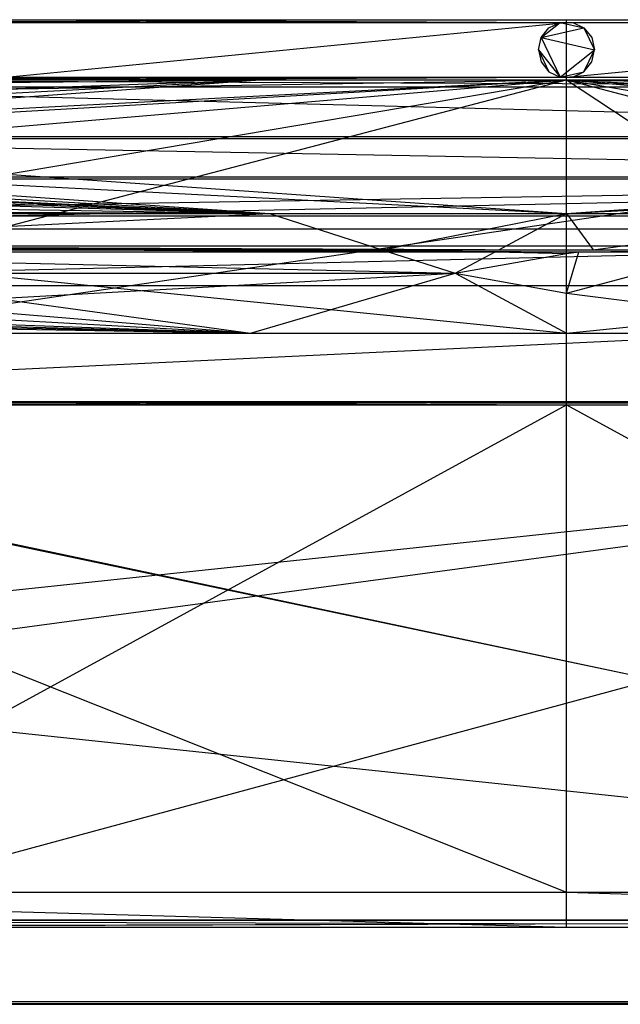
# Model space of a CAD drawing. Header units: inches. Extents: x -36.3 to 36.3, y -10.6 to 17.1.
# Tile 5 of 10: x -15.4 to 1.5, y -10.6 to 17.1. Entities that reach past the tile are written whole.
import ezdxf

# ---------------------------------------------------------------- set-up
doc = ezdxf.new("R2010")
doc.units = ezdxf.units.IN
doc.layers.get('0').update_dxf_attribs({"true_color": 0xc2ced6})

msp = doc.modelspace()

# ---------------------------------------------------------------- linework, layer by layer
at = {"color": 8, "true_color": 0x8c8177}
for p, q in [((-23.599, 17.024), (0, 16.998)), ((-23.573, 17.051), (0, 17.077)), ((-23.573, 17.051), (0, 16.998)), ((-15.751, 17.077), (0, 16.998)), ((-15.751, 17.077), (0, 17.077)), ((-15.751, 15.463), (0, 16.998)), ((-15.751, 16.998), (0, 16.998)), ((0, 16.998), (0, 17.077)), ((0, 17.077), (0, 17.077)), ((0, 17.077), (15.751, 16.998)), ((0, 17.077), (15.751, 17.077)), ((0, 17.077), (23.573, 17.051)), ((0, 17.077), (23.599, 17.024)), ((0, 16.998), (23.599, 17.024)), ((0, 15.463), (0, 16.998)), ((0, 15.463), (15.751, 16.998)), ((0, 16.998), (15.751, 16.998)), ((-34.642, 6.329), (0.003, 15.384)), ((-34.007, 9.662), (0.003, 15.384)), ((-32.102, 12.657), (-0.002, 15.384)), ((-30.998, 13.591), (-0.002, 15.384)), ((-30.716, 13.789), (-8.608, 15.384)), ((-30.716, 13.789), (-0.002, 15.384)), ((-29.94, 14.26), (-8.608, 15.384)), ((-29.124, 14.656), (-8.608, 15.384)), ((-28.437, 14.918), (-0.002, 15.384)), ((-27.395, 15.199), (-8.608, 15.384)), ((-25.617, 15.384), (25.564, 15.187)), ((-25.617, 15.384), (25.564, 15.384)), ((-25.028, 15.385), (-8.608, 15.384)), ((-25.004, 15.386), (-8.618, 15.384)), ((-25.004, 15.386), (-8.608, 15.384)), ((-24.98, 15.387), (-8.618, 15.384)), ((-24.98, 15.387), (-0.002, 15.384)), ((-23.619, 15.384), (0.003, 15.384)), ((-23.599, 15.436), (0, 15.463)), ((-23.573, 15.41), (0, 15.463)), ((-23.573, 15.41), (0, 15.384)), ((-15.751, 15.384), (0, 15.463)), ((-15.751, 15.463), (0, 15.463)), ((-15.751, 15.384), (0, 15.384)), ((-8.618, 15.384), (-8.608, 15.384)), ((-8.618, 15.384), (-3.135, 15.384)), ((-8.618, 15.384), (-0.002, 15.384)), ((-8.608, 15.384), (-3.135, 15.384)), ((-8.608, 15.384), (-0.002, 15.384)), ((-3.135, 15.384), (-0.002, 15.384)), ((-0.002, 15.384), (24.976, 15.387)), ((-0.002, 15.384), (-0.002, 15.384)), ((-0.002, 15.384), (8.604, 15.384)), ((-0.002, 15.384), (28.433, 14.918)), ((-0.002, 15.384), (30.712, 13.789)), ((-0.002, 15.384), (30.994, 13.591)), ((-0.002, 15.384), (32.098, 12.657)), ((0, 15.384), (0, 15.463)), ((0, 15.463), (15.751, 15.384)), ((0, 15.463), (15.751, 15.463)), ((0, 15.463), (23.599, 15.436)), ((0, 15.384), (23.599, 15.436)), ((0, 15.384), (23.573, 15.41)), ((0, 15.384), (0, 15.384)), ((0, 15.384), (15.751, 15.384)), ((0.003, -7.451), (0.003, 15.384)), ((0.003, 15.384), (0.003, 15.384)), ((0.003, 15.384), (23.625, 15.384)), ((0.003, 15.384), (34.013, 9.662)), ((0.003, 15.384), (34.649, -7.451)), ((0.003, 15.384), (34.649, 6.329)), ((-34.475, 6.329), (25.564, 15.187)), ((-25.617, 15.187), (25.564, 15.187)), ((-25.617, 15.187), (30.422, 13.736)), ((-30.716, 13.789), (-0.002, 11.63)), ((-30.716, 13.789), (30.712, 13.789)), ((-30.475, 13.736), (30.422, 13.736)), ((-30.475, 13.736), (31.822, 12.599)), ((-0.002, 11.63), (30.712, 13.789)), ((-31.444, 13.248), (-8.349, 11.63)), ((-31.444, 13.248), (-0.002, 11.63)), ((-0.002, 11.63), (31.44, 13.248)), ((-31.788, 12.953), (-8.349, 11.63)), ((-33.053, 11.568), (32.098, 12.657)), ((-33.015, 11.201), (31.822, 12.599)), ((-32.223, 12.502), (-8.349, 11.63)), ((-32.119, 12.641), (-8.349, 11.63)), ((-32.102, 12.657), (32.098, 12.657)), ((-32.033, 12.726), (-8.349, 11.63)), ((-31.874, 12.599), (31.822, 12.599)), ((-32.282, 12.339), (-8.349, 11.63)), ((-32.25, 11.997), (-8.349, 11.63)), ((-32.033, 11.731), (-8.349, 11.63)), ((-31.551, 11.627), (-8.349, 11.63)), ((-28.907, 10.608), (-8.349, 11.63)), ((-8.349, 11.63), (-5.186, 10.61)), ((-8.349, 11.63), (-0.002, 11.63)), ((-5.186, 10.61), (-0.002, 11.63)), ((-1.902, 10.61), (-0.002, 11.63)), ((-0.002, 10.61), (-0.002, 11.63)), ((-0.002, 11.63), (0.751, 10.61)), ((-0.002, 11.63), (8.345, 11.63)), ((0.751, 10.61), (8.345, 11.63)), ((-33.053, 11.568), (-8.887, 8.267)), ((-33.053, 11.568), (-0.002, 8.267)), ((-33.053, 11.568), (33.049, 11.568)), ((-0.002, 8.267), (33.049, 11.568)), ((-33.849, 9.601), (32.962, 11.201)), ((-33.015, 11.201), (32.962, 11.201)), ((-28.907, 10.72), (-5.186, 10.61)), ((-28.907, 10.72), (-5.016, 10.555)), ((-28.907, 10.72), (-2.005, 10.556)), ((-28.907, 10.72), (-1.902, 10.61)), ((-28.907, 10.72), (-0.002, 10.556)), ((-28.907, 10.72), (-0.002, 10.61)), ((-28.907, 10.72), (0.342, 10.556)), ((-28.907, 10.72), (29.591, 10.72)), ((-28.907, 10.608), (-5.186, 10.61)), ((-28.907, 10.553), (-5.016, 10.555)), ((-28.907, 10.553), (-3.135, 9.949)), ((-5.186, 10.61), (-1.902, 10.61)), ((-5.016, 10.555), (-2.005, 10.556)), ((-5.016, 10.555), (-3.135, 9.949)), ((-3.135, 9.949), (-2.005, 10.556)), ((-2.005, 10.556), (-0.002, 10.509)), ((-2.005, 10.556), (-0.002, 10.556)), ((-1.902, 10.61), (-0.002, 10.61)), ((-0.002, 10.61), (29.591, 10.72)), ((-0.002, 10.61), (0.751, 10.61)), ((-0.002, 9.388), (0.342, 10.556)), ((-0.002, 10.509), (-0.002, 10.556)), ((-0.002, 10.509), (0.342, 10.556)), ((-0.002, 10.556), (0.342, 10.556)), ((-0.002, 9.388), (4.344, 10.555)), ((0.342, 10.556), (29.591, 10.72)), ((0.342, 10.556), (4.344, 10.555)), ((0.751, 10.61), (29.591, 10.72)), ((0.751, 10.61), (4.548, 10.61)), ((-33.807, 10.334), (-8.887, 8.267)), ((-3.135, 9.949), (-0.002, 10.509)), ((-0.002, 9.388), (-0.002, 10.509)), ((-33.545, 8.266), (-3.135, 9.949)), ((-32.548, 9.946), (-3.135, 9.949)), ((-8.887, 8.267), (-3.135, 9.949)), ((-3.135, 9.949), (-0.002, 8.267)), ((-3.135, 9.949), (-0.002, 9.388)), ((-34.475, 6.339), (33.796, 9.601)), ((-34.086, 9.666), (-8.887, 8.267)), ((-33.849, 9.601), (33.796, 9.601)), ((-34.238, 9.149), (-8.887, 8.267)), ((-0.002, 8.267), (-0.002, 9.388)), ((-0.002, 9.388), (8.883, 8.267)), ((-34.276, 8.969), (-8.887, 8.267)), ((-34.287, 8.84), (-8.887, 8.267)), ((-34.269, 8.711), (-8.887, 8.267)), ((-33.545, 8.266), (-8.887, 8.267)), ((-8.887, 8.267), (-0.002, 8.267)), ((-0.002, 8.267), (8.883, 8.267)), ((-34.642, 6.329), (0.003, -7.451)), ((-34.642, 6.329), (34.649, -8.238)), ((-34.642, 6.329), (34.649, 6.329)), ((-34.475, 6.339), (34.422, 6.344)), ((-34.475, 6.339), (34.423, -8.228)), ((-34.475, -0.955), (34.423, 6.329)), ((-34.475, 6.329), (34.423, 6.329)), ((-31.027, -10.522), (31.027, 6.25)), ((-31.027, -2.136), (31.027, 6.25)), ((-31.027, 6.25), (31.027, 6.25)), ((-30.712, 6.329), (0, 6.25)), ((-30.712, -10.522), (0, 6.25)), ((-30.712, 6.25), (0, 6.25)), ((-15.751, 6.329), (0, 6.25)), ((-15.751, 6.329), (30.712, 6.329)), ((-15.751, 6.329), (31.027, 6.25)), ((-15.751, 6.329), (31.027, 6.329)), ((0, 6.25), (30.712, 6.329)), ((0, 6.25), (30.712, -10.522)), ((0, 6.25), (30.712, 6.25)), ((-34.475, -0.955), (34.423, -8.238)), ((-34.642, -7.451), (0.003, -8.435)), ((-34.642, -7.451), (0.003, -7.451)), ((0.003, -8.435), (0.003, -7.451)), ((0.003, -7.451), (0.003, -7.451)), ((0.003, -7.451), (34.649, -8.435)), ((0.003, -7.451), (34.649, -7.451)), ((-34.642, -8.435), (34.649, -8.238)), ((-34.642, -8.238), (34.649, -8.238)), ((-34.475, -8.435), (34.423, -8.228)), ((-34.475, -8.228), (34.423, -8.228)), ((-34.475, -8.238), (34.423, -8.435)), ((-34.475, -8.238), (34.423, -8.238)), ((-34.642, -8.435), (0.003, -8.435)), ((-34.642, -8.435), (34.649, -8.435)), ((-34.475, -8.435), (34.423, -8.435)), ((0.003, -8.435), (34.649, -8.435)), ((-31.027, -10.6), (31.027, -10.522)), ((-31.027, -10.522), (31.027, -10.522)), ((-31.027, -10.6), (30.712, -10.6)), ((-31.027, -10.6), (31.027, -10.6)), ((-30.712, -10.6), (30.712, -10.522)), ((-30.712, -10.522), (30.712, -10.522)), ((-30.712, -10.6), (30.712, -10.6))]:
    msp.add_line(p, q, dxfattribs=at)
at = {"color": 47, "true_color": 0x83714f}
for p, q in [((-0.711, 16.572), (-0.177, 16.998)), ((-0.493, 16.846), (-0.177, 16.998)), ((-0.177, 16.998), (-0.177, 16.998)), ((-0.177, 16.998), (0.173, 16.998)), ((-0.177, 16.998), (0.489, 16.846)), ((0.173, 16.998), (0.173, 16.998)), ((0.173, 16.998), (0.489, 16.846)), ((-0.711, 16.572), (-0.493, 16.846)), ((-0.711, 16.572), (0.489, 16.846)), ((-0.493, 16.846), (-0.493, 16.846)), ((0.489, 16.846), (0.489, 16.846)), ((0.489, 16.846), (0.707, 16.572)), ((0.489, 16.846), (0.785, 16.23)), ((-0.789, 16.23), (-0.711, 16.572)), ((-0.711, 16.572), (-0.711, 16.572)), ((-0.711, 16.572), (-0.177, 15.463)), ((-0.711, 16.572), (0.785, 16.23)), ((0.707, 16.572), (0.707, 16.572)), ((0.707, 16.572), (0.785, 16.23)), ((-0.789, 16.23), (-0.789, 16.23)), ((-0.789, 16.23), (-0.711, 15.889)), ((-0.789, 16.23), (-0.493, 15.615)), ((-0.789, 16.23), (-0.177, 15.463)), ((-0.177, 15.463), (0.785, 16.23)), ((0.489, 15.615), (0.785, 16.23)), ((0.707, 15.889), (0.785, 16.23)), ((0.785, 16.23), (0.785, 16.23)), ((-0.711, 15.889), (-0.711, 15.889)), ((-0.711, 15.889), (-0.493, 15.615)), ((0.489, 15.615), (0.707, 15.889)), ((0.707, 15.889), (0.707, 15.889)), ((-0.493, 15.615), (-0.493, 15.615)), ((-0.493, 15.615), (-0.177, 15.463)), ((-0.177, 15.463), (0.489, 15.615)), ((0.173, 15.463), (0.489, 15.615)), ((0.489, 15.615), (0.489, 15.615)), ((-0.177, 15.463), (-0.177, 15.463)), ((-0.177, 15.463), (0.173, 15.463)), ((0.173, 15.463), (0.173, 15.463))]:
    msp.add_line(p, q, dxfattribs=at)

doc.saveas('drawing.dxf')
